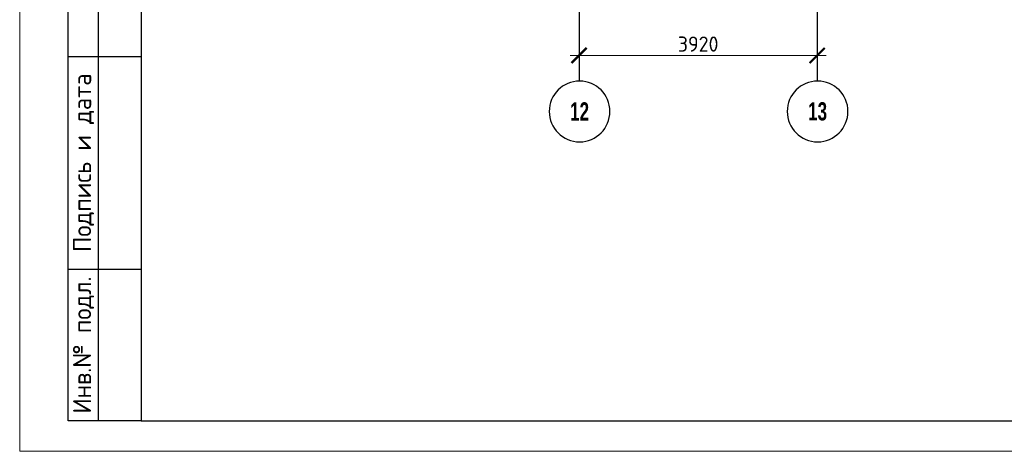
# Model space of a CAD drawing. Header units: millimetres. Extents: x 259029 to 2494469, y -731578 to -57567.
# Tile 58 of 253: x 316337 to 332552, y -568251 to -561145. Entities that reach past the tile are written whole.
import ezdxf
from ezdxf.enums import TextEntityAlignment as Align

# ---------------------------------------------------------------- set-up
doc = ezdxf.new("R2010")
doc.units = ezdxf.units.MM
doc.linetypes.add('______5', pattern=[1100, 800, -100, 100, -100])
doc.linetypes.add('Б-1.1 оси$0$Б-1.1 Оси$0$GOST2.303 5', pattern=[24, 20, -1.5, 1, -1.5])
doc.layers.get('Defpoints').update_dxf_attribs({"color": 140})
for name, color, linetype, lineweight in [('RAZMER', 100, 'Continuous', 15), ('ОСИ', 151, 'Б-1.1 оси$0$Б-1.1 Оси$0$GOST2.303 5', 9), ('Текст', 41, 'Continuous', 30), ('ТОНКИЕ', 7, 'Continuous', 9)]:
    doc.layers.add(name, color=color, linetype=linetype, lineweight=lineweight)
doc.layers.add('ТОЛСТЫЕ_ОСНОВНЫЕ', color=6, linetype='Continuous')
doc.styles.add('Century Gothic', font='GOTHIC.TTF')
doc.styles.add('style1', font='GOST_Common.ttf', dxfattribs={"height": 500})
doc.styles.add('ГОСТ', font='GOST_Common.ttf')
doc.dimstyles.new('ГОСТ', dxfattribs={"dimscale": 0, "dimtxt": 2.5, "dimasz": 2.5, "dimexe": 1.25, "dimexo": 0.625, "dimtad": 1, "dimdec": 0, "dimtxsty": 'ГОСТ', "dimblk": 'ARCHTICK', "dimcen": 2.5, "dimdle": 1.5, "dimclrd": 256, "dimclre": 256, "dimclrt": 256, "dimadec": 0, "dimazin": 0, "dimtfac": 1, "dimtdec": 0, "dimtmove": 1, "dimatfit": 3, "dimfxl": 2, "dimtfill": 1, "dimlwd": 0, "dimarcsym": 0})

# ---------------------------------------------------------------- blocks, each defined once
blk = doc.blocks.new('*U27')
at = {"layer": 'ТОЛСТЫЕ_ОСНОВНЫЕ'}
for p, q in [((8, 5), (8, 90)), ((13, 5), (13, 90)), ((8, 65), (20, 65)), ((8, 30), (20, 30)), ((20, 5), (8, 5))]:
    blk.add_line(p, q, dxfattribs=at)
at = {"layer": 'ТОЛСТЫЕ_ОСНОВНЫЕ', "color": 6}
blk.add_lwpolyline([(20, 5), (886, 5), (886, 415), (20, 415)], close=True, dxfattribs=at)
at = {"layer": 'ТОНКИЕ'}
blk.add_lwpolyline([(0, 0), (891, 0), (891, 420), (0, 420)], close=True, dxfattribs=at)
at = {"layer": 'Текст', "style": 'style1'}
for s, p in [('Подпись и дата', (10.5, 47.5)), ('Инв.№ подл.', (10.5, 17.5))]:
    blk.add_text(s, height=3, rotation=90, dxfattribs=at).set_placement(p, align=Align.MIDDLE)
blk = doc.blocks.new('NSY101')
at = {"color": 0, "linetype": 'ByBlock', "lineweight": -2}
blk.add_circle((0, 0), 50, dxfattribs=at)
blk = doc.blocks.new('_ArchTick')
at = {"color": 0, "linetype": 'ByBlock', "const_width": 0.15}
blk.add_lwpolyline([(-0.5, -0.5), (0.5, 0.5)], dxfattribs=at)
blk = doc.blocks.new('*D265')
at = {"layer": 'Defpoints', "color": 0, "lineweight": -2, "transparency": 16777216}
for p in [(325550, -558734), (329470, -558734), (325550, -561734)]:
    blk.add_point(p, dxfattribs=at)
at = {"layer": 'RAZMER', "lineweight": -2, "transparency": 16777216}
for p, q in [((325550, -558797), (325550, -561859)), ((329470, -558797), (329470, -561859))]:
    blk.add_line(p, q, dxfattribs=at)
at = {"layer": 'RAZMER', "lineweight": 0, "transparency": 16777216}
blk.add_line((329620, -561734), (325400, -561734), dxfattribs=at)
at = {"layer": 'RAZMER', "lineweight": 0, "transparency": 16777216, "xscale": 250, "yscale": 250, "zscale": 250, "rotation": 180}
blk.add_blockref('_ArchTick', (325550, -561734), dxfattribs=at)
at = {"layer": 'RAZMER', "lineweight": 0, "transparency": 16777216, "xscale": 250, "yscale": 250, "zscale": 250}
blk.add_blockref('_ArchTick', (329470, -561734), dxfattribs=at)
at = {"layer": 'RAZMER', "transparency": 16777216, "insert": (327510, -561547), "char_height": 250, "width": 583.33, "attachment_point": 5, "style": 'ГОСТ', "bg_fill": 3, "box_fill_scale": 1.1, "bg_fill_color": 256, "bg_fill_true_color": 13158600, "bg_fill_transparency": 0}
blk.add_mtext('3920', dxfattribs=at)

msp = doc.modelspace()

# ---------------------------------------------------------------- linework, layer by layer
at = {"layer": 'ОСИ', "color": 16, "linetype": '______5', "lineweight": 25, "ltscale": 0.05}
for p, q in [((325549.8, -551859.7), (325549.8, -562157.2)), ((329469.8, -551859.7), (329469.8, -562157.2))]:
    msp.add_line(p, q, dxfattribs=at)

# ---------------------------------------------------------------- block references
at = {"xscale": 100, "yscale": 100, "zscale": 100}
msp.add_blockref('*U27', (316337.4, -568250.7), dxfattribs=at)
at = {"layer": 'ОСИ', "color": 16, "linetype": 'Continuous', "lineweight": 25, "xscale": -10, "yscale": 10, "zscale": 10}
for p in [(325557.5, -562655.8), (329477.5, -562655.8)]:
    msp.add_blockref('NSY101', p, dxfattribs=at)

# ---------------------------------------------------------------- texts
at = {"layer": 'ОСИ', "color": 16, "linetype": 'Continuous', "lineweight": 25, "char_height": 300, "width": 575, "attachment_point": 5, "style": 'Century Gothic'}
for s, insert in [('{\\fCentury Gothic|b1|i0|c204|p34;\\W0.7;12}', (325557.5, -562655.8)), ('{\\fCentury Gothic|b1|i0|c204|p34;\\W0.7;13}', (329477.5, -562655.8))]:
    msp.add_mtext(s, dxfattribs=dict(at, insert=insert))

# ---------------------------------------------------------------- next in the draw order: dimensions: what is measured, and where the dimension line sits
at = {"layer": 'RAZMER', "color": 0}
dim = msp.add_linear_dim(base=(325549.8, -561734.2), p1=(329469.8, -558734.2), p2=(325549.8, -558734.2), angle=180, dimstyle='ГОСТ', override={"dimscale": 100, "dimtix": 0, "dimtofl": 1, "dimtmove": 1, "dimatfit": 3}, dxfattribs=at)
dim.commit()
dim.dimension.update_dxf_attribs({"geometry": '*D265', "text_midpoint": (327509.8, -561546.7)})

doc.saveas('drawing.dxf')
